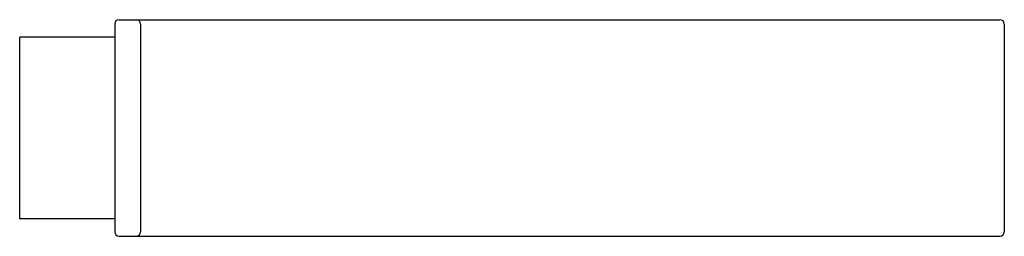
# Model space of a CAD drawing. Header units: millimetres. Extents: x 4065.872 to 4065.986, y 1957.172 to 1957.197.
import ezdxf

# ---------------------------------------------------------------- set-up
doc = ezdxf.new("R2010")
doc.units = ezdxf.units.MM
doc.layers.add('SANINDUSA', color=3, linetype='Continuous')

msp = doc.modelspace()

# ---------------------------------------------------------------- linework, layer by layer
at = {"layer": 'SANINDUSA'}
for p, q in [((4065.88382, 1957.19676), (4065.88582, 1957.19676)), ((4065.88582, 1957.19676), (4065.98582, 1957.19676)), ((4065.88332, 1957.19626), (4065.88332, 1957.17226)), ((4065.88632, 1957.19626), (4065.88632, 1957.17226)), ((4065.98632, 1957.19626), (4065.98632, 1957.17226)), ((4065.87232, 1957.17376), (4065.87232, 1957.19476)), ((4065.88332, 1957.19476), (4065.87232, 1957.19476)), ((4065.88332, 1957.17376), (4065.87232, 1957.17376)), ((4065.88382, 1957.17176), (4065.98582, 1957.17176))]:
    msp.add_line(p, q, dxfattribs=at)
for centre, start, end in [((4065.88382, 1957.19626), 90, 180), ((4065.88582, 1957.19626), 0, 90), ((4065.98582, 1957.19626), 0, 90), ((4065.88382, 1957.17226), 180, 270), ((4065.88582, 1957.17226), 270, 0), ((4065.98582, 1957.17226), 270, 0)]:
    msp.add_arc(centre, 0.0005, start, end, dxfattribs=at)

doc.saveas('drawing.dxf')
